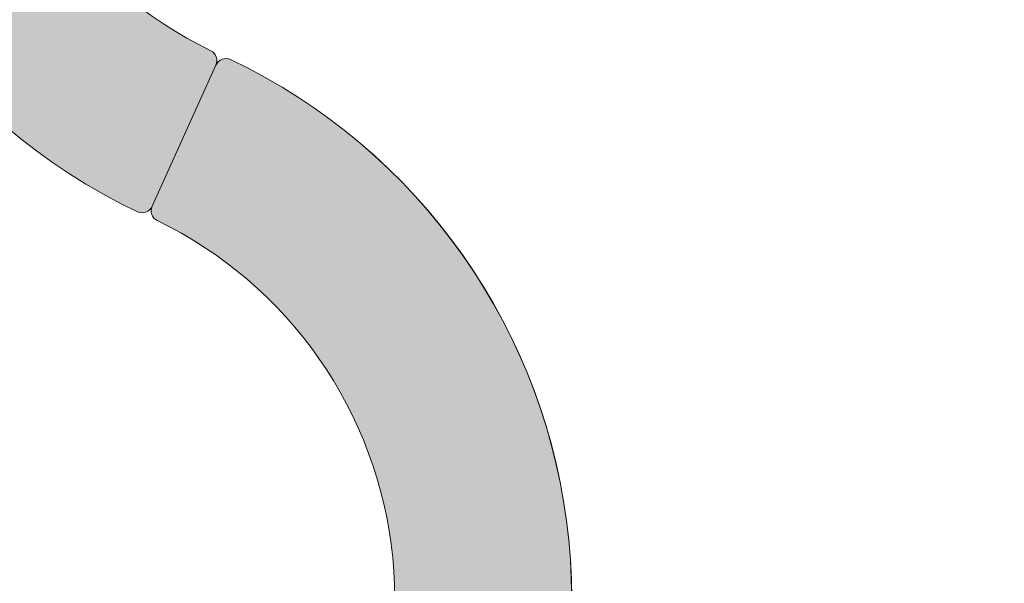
# Model space of a CAD drawing. Header units: millimetres. Extents: x 747415 to 1601423, y -236173 to 551995.
# Tile 186 of 256: x 1083441 to 1085661, y 28095 to 29366. Entities that reach past the tile are written whole.
import ezdxf

# ---------------------------------------------------------------- set-up
doc = ezdxf.new("R2010")
doc.units = ezdxf.units.MM
doc.header["$LTSCALE"] = 100
doc.header["$MEASUREMENT"] = 0
doc.layers.add('T--L9042_BOMEN', color=84, linetype='CONTINUOUS', lineweight=0)
doc.layers.add('T--L9071_TERREINMEUBILAIR_Bank', color=250, linetype='CONTINUOUS', lineweight=0)
doc.layers.add('T--L9064_Glasvezel', color=54, linetype='CONTINUOUS')
doc.styles.add('vddonk Arial', font='arial.ttf')
doc.dimstyles.new('Gebr vd Donk', dxfattribs={"dimtxt": 1.5, "dimasz": 1.5, "dimexe": 0, "dimexo": 0, "dimgap": 0.3, "dimtad": 1, "dimdec": 1, "dimzin": 0, "dimdsep": 46, "dimtxsty": 'vddonk Arial', "dimcen": 0.1, "dimclrd": 6, "dimclre": 6, "dimclrt": 6, "dimadec": 0, "dimazin": 0, "dimtfac": 1, "dimtdec": 1, "dimtmove": 0, "dimatfit": 0, "dimfxl": 1, "dimtolj": 1, "dimtzin": 0, "dimlwd": 18, "dimlwe": 18, "dimarcsym": 0})

# ---------------------------------------------------------------- blocks, each defined once
blk = doc.blocks.new('Loop Arc geel')
at = {"layer": 'T--L9071_TERREINMEUBILAIR_Bank'}
h = blk.add_hatch(color=9, dxfattribs=at)
h.dxf.hatch_style = 1
edge = h.paths.add_edge_path()
edge.add_line((0.1595085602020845, -0.0721044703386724), (-0.1595085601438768, 0.07210447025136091))
edge.add_ellipse((-0.1698063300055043, 0.04932387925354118), major_axis=(-0.02499998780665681, 0), ratio=1, start_angle=245.675062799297, end_angle=332.7364702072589)
edge.add_ellipse((-1.047651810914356, 0.4735819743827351), major_axis=(-0.9499995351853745, 0), ratio=1, start_angle=37.10569759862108, end_angle=154.2444279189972, ccw=False)
edge.add_ellipse((-1.824833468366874, -0.1151423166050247), major_axis=(-0.02499998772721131, 0), ratio=1, start_angle=218.6136553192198, end_angle=305.6750627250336)
edge.add_line((-1.839413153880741, -0.09483389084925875), (-2.123810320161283, -0.2990063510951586))
edge.add_ellipse((-2.10923063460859, -0.3193147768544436), major_axis=(-0.024999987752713, 0), ratio=1, start_angle=-54.32493720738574, end_angle=37.83728885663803)
edge.add_ellipse((-1.047651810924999, 0.4735819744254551), major_axis=(-1.34999933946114, 0), ratio=1, start_angle=36.77619521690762, end_angle=154.6139691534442)
edge.add_ellipse((0.1492107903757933, -0.09488506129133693), major_axis=(-0.02499998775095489, 0), ratio=1, start_angle=155.6750628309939, end_angle=245.6750628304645)
at = {"layer": 'T--L9071_TERREINMEUBILAIR_Bank', "extrusion": (0, 0, -1)}
blk.add_lwpolyline([(-0.1595085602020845, -0.0721044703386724), (0.1595085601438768, 0.07210447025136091, -0.3992701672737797), (0.1920290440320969, 0.06077596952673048, 0.5608223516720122), (1.805299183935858, -0.0995406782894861, -0.3992701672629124), (1.839413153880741, -0.09483389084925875), (2.123810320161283, -0.2990063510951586, -0.4253104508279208), (2.128974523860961, -0.3346502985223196, -0.5648387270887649), (-0.171991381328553, -0.1051828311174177, -0.4142135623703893)], format="xyb", close=True, dxfattribs=at)
blk = doc.blocks.new('Loop Arc groen')
at = {"layer": 'T--L9071_TERREINMEUBILAIR_Bank'}
h = blk.add_hatch(color=9, dxfattribs=at)
h.dxf.hatch_style = 1
edge = h.paths.add_edge_path()
edge.add_ellipse((0.1276188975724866, 0.1223946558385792), major_axis=(-0.02499998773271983, 0), ratio=1, start_angle=125.6750627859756, end_angle=217.8372888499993)
edge.add_ellipse((-0.9339599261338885, -0.6705020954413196), major_axis=(-1.349999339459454, 0), ratio=1, start_angle=216.77619521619, end_angle=334.6139691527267)
edge.add_ellipse((-2.130822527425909, -0.1020350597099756), major_axis=(-0.02499998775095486, 0), ratio=1, start_angle=-24.32493716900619, end_angle=65.67506283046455)
edge.add_line((-2.141120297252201, -0.1248156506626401), (-1.822103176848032, -0.2690245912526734))
edge.add_ellipse((-1.811805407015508, -0.2462440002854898), major_axis=(-0.02499998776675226, 0), ratio=1, start_angle=65.67506283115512, end_angle=152.736470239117)
edge.add_ellipse((-0.9339599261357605, -0.6705020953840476), major_axis=(-0.9499995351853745, 0), ratio=1, start_angle=217.105697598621, end_angle=334.24442791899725, ccw=False)
edge.add_ellipse((-0.1567782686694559, -0.08177780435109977), major_axis=(-0.02499998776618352, 0), ratio=1, start_angle=38.61365538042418, end_angle=125.6750627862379)
edge.add_line((-0.142198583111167, -0.1020862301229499), (0.142198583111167, 0.1020862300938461))
at = {"layer": 'T--L9071_TERREINMEUBILAIR_Bank', "extrusion": (0, 0, -1)}
blk.add_lwpolyline([(-0.142198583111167, 0.1020862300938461, -0.4253104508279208), (-0.1473627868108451, 0.1377301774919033, -0.5648387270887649), (2.153603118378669, -0.09173728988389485, -0.4142135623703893), (2.141120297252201, -0.1248156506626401), (1.822103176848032, -0.2690245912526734, -0.3992701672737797), (1.789582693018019, -0.257696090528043, 0.5608223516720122), (0.1763125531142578, -0.09737944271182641, -0.3992701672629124), (0.142198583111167, -0.1020862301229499)], format="xyb", close=True, dxfattribs=at)
blk = doc.blocks.new('boom nieuw')
at = {"layer": 'T--L9042_BOMEN'}
blk.add_circle((-2.842170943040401e-14, 8.575259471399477e-07), 0.4287631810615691, dxfattribs=at)

msp = doc.modelspace()

# ---------------------------------------------------------------- hatches: boundary and pattern name
at = {"layer": 'T--L9071_TERREINMEUBILAIR_Bank'}
h = msp.add_hatch(color=256, dxfattribs=at)
h.dxf.hatch_style = 1
h.paths.add_polyline_path([(1083706.311342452, 28932.61905044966, 0.4142135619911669), (1083739.307646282, 28945.07090562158), (1083883.158850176, 29263.29664555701, 0.3992701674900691), (1083871.858451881, 29295.73645644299, -0.5608223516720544), (1083711.939498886, 30905.00458415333, 0.399270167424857), (1083716.634610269, 30939.03392815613), (1083512.96863724, 31222.72559512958, 0.4142135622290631), (1083478.167072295, 31228.44012417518, 0.5650691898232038)])
h = msp.add_hatch(color=256, dxfattribs=at)
h.dxf.hatch_style = 1
h.paths.add_polyline_path([(1083910.526997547, 27303.36296688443, 0.3992701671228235), (1083905.831886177, 27269.33362284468), (1084109.497859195, 26985.64195590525, 0.4142135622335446), (1084144.299424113, 26979.92742686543, 0.5650691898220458), (1083916.155153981, 29275.74850058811, 0.4142135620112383), (1083883.15885015, 29263.29664541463), (1083739.307646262, 28945.0709054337, 0.3992701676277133), (1083750.608044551, 28912.63109459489, -0.5608223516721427)])

# ---------------------------------------------------------------- linework, layer by layer
for points in [[(1083711.939498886, 30905.00458415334, 0.3992701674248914), (1083716.634610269, 30939.03392815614), (1083512.96863724, 31222.72559512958, 0.414213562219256), (1083478.167072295, 31228.44012417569, 0.565069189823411), (1083706.311342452, 28932.61905044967, 0.4142135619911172), (1083739.307646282, 28945.07090562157), (1083883.158850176, 29263.29664555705, 0.3992701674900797), (1083871.858451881, 29295.73645644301, -0.5608223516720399)], [(1083916.155153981, 29275.7485005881, 0.4142135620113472), (1083883.15885015, 29263.29664541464), (1083739.307646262, 28945.07090543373, 0.399270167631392), (1083750.608044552, 28912.63109459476, -0.5608223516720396), (1083910.526997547, 27303.36296688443, 0.3992701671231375), (1083905.831886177, 27269.33362284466), (1084109.497859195, 26985.64195590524, 0.4142135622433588), (1084144.299424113, 26979.92742686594, 0.5650691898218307)]]:
    msp.add_lwpolyline(points, format="xyb", close=True, dxfattribs=at)

# ---------------------------------------------------------------- block references
at = {"layer": 'T--L9042_BOMEN', "xscale": 6982.635217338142, "yscale": 6982.635217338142, "zscale": 6982.635217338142, "rotation": 226.390364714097}
msp.add_blockref('boom nieuw', (1084283.640415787, 30149.23669402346), dxfattribs=at)
at = {"layer": 'T--L9071_TERREINMEUBILAIR_Bank', "xscale": 997.5193167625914, "yscale": 997.5193167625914, "zscale": 997.5193167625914, "rotation": 270}
for name, p in [('Loop Arc geel', (1083811.233248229, 29104.18377558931)), ('Loop Arc groen', (1084007.664872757, 27127.48778931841))]:
    msp.add_blockref(name, p, dxfattribs=at)

# ---------------------------------------------------------------- texts
at = {"layer": 'T--L9064_Glasvezel', "linetype": 'Continuous', "insert": (1064757.91840804, 16935.44191872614), "char_height": 1499.999999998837, "attachment_point": 9, "rotation": 228.70932357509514, "style": 'vddonk Arial'}
msp.add_mtext('Entry point: 3007-(KNNGWLLM1CLLG)-IC', dxfattribs=at)

# ---------------------------------------------------------------- leaders
at = {"layer": 'T--L9064_Glasvezel', "linetype": 'Continuous', "annotation_type": 0, "has_hookline": 1, "hookline_direction": 1, "text_width": 39229.19508864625, "horizontal_direction": (-0.6598794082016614, -0.7513715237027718, 0)}
msp.add_leader([(1061124.504787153, 9444.188306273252), (1065321.249086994, 16440.30695111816)], dimstyle='Gebr vd Donk', override={"dimgap": 0.3, "dimtad": 0, "dimarcsym": 1}, dxfattribs=at)

doc.saveas('drawing.dxf')
